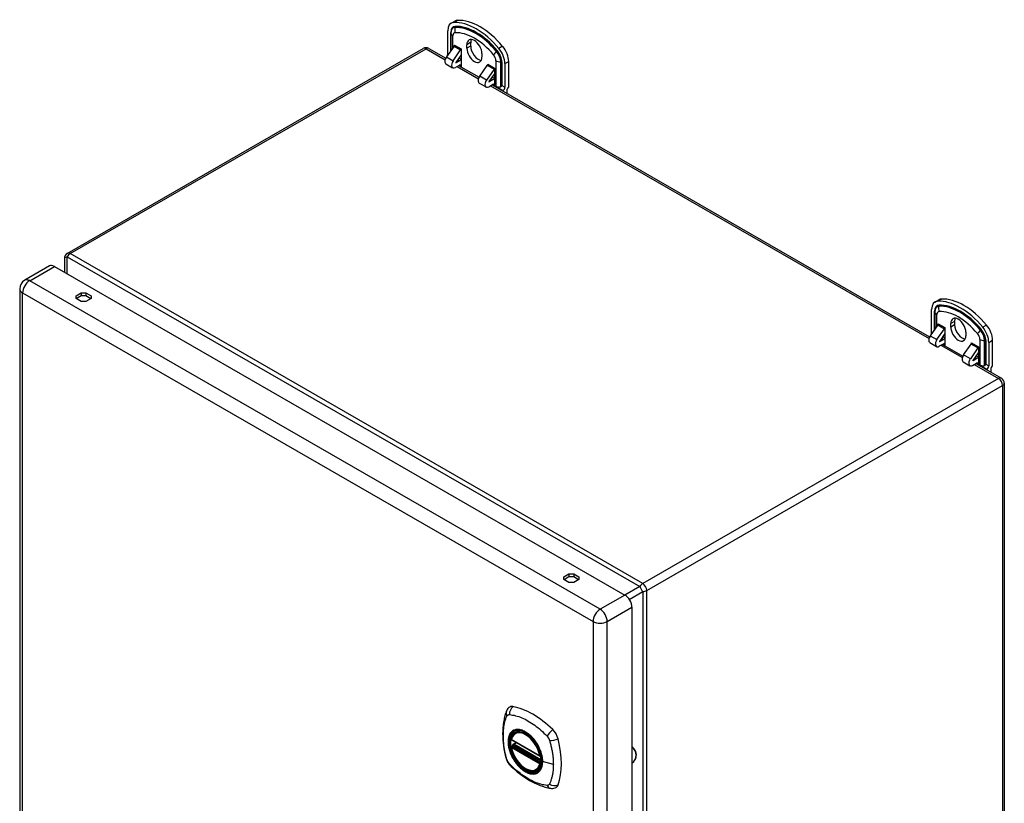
# Model space of a CAD drawing. Header units: inches. Extents: x 6.9 to 100.5, y 7.1 to 62.6.
# Tile 11 of 11: x 86.1 to 100.5, y 39.4 to 50.9. Entities that reach past the tile are written whole.
import ezdxf

# ---------------------------------------------------------------- set-up
doc = ezdxf.new("R2010")
doc.units = ezdxf.units.IN
doc.header["$MEASUREMENT"] = 0
doc.layers.add('Visible Edges(ANSI)', color=7, linetype='Continuous', lineweight=25)
doc.layers.add('Visible Tangent Edges(ANSI)', color=7, linetype='Continuous', lineweight=25)

msp = doc.modelspace()

# ---------------------------------------------------------------- linework, layer by layer
at = {"layer": 'Visible Edges(ANSI)'}
for p, q in [((92.368, 50.8), (92.424, 50.832)), ((92.319, 50.346), (92.319, 50.692)), ((92.366, 50.657), (92.366, 50.663)), ((92.366, 50.657), (92.366, 50.402)), ((92.654, 50.518), (92.654, 50.467)), ((86.76, 47.439), (91.96, 50.433)), ((92.044, 50.433), (92.29, 50.291)), ((92.411, 50.467), (92.3, 50.308)), ((92.397, 50.252), (92.508, 50.411)), ((92.416, 50.482), (92.416, 50.483)), ((92.416, 50.483), (92.416, 50.483)), ((92.514, 50.427), (92.514, 50.17)), ((92.514, 50.427), (92.514, 50.427)), ((92.599, 50.435), (92.599, 50.486)), ((92.819, 50.358), (92.819, 50.308)), ((92.291, 50.294), (92.291, 50.299)), ((92.291, 50.299), (92.293, 50.298)), ((92.514, 50.339), (92.437, 50.229)), ((92.439, 50.224), (92.492, 50.254)), ((92.484, 50.296), (92.514, 50.278)), ((93.21, 49.866), (93.21, 50.243)), ((92.294, 50.207), (92.391, 50.15)), ((92.486, 50.186), (92.431, 50.154)), ((92.479, 50.182), (92.777, 50.011)), ((92.514, 50.17), (92.514, 50.17)), ((92.514, 50.17), (92.514, 50.17)), ((92.787, 50.027), (92.898, 50.186)), ((92.996, 50.13), (92.885, 49.971)), ((92.904, 50.203), (92.904, 50.203)), ((92.904, 50.201), (92.904, 50.203)), ((93.001, 50.146), (93.002, 50.146)), ((93.002, 50.146), (93.002, 49.89)), ((93.154, 50.211), (93.154, 49.865)), ((92.781, 49.926), (92.879, 49.87)), ((92.925, 49.948), (93.002, 50.058)), ((92.979, 49.973), (92.926, 49.943)), ((92.972, 50.015), (93.002, 49.998)), ((92.918, 49.874), (92.974, 49.906)), ((92.967, 49.902), (99.361, 46.219)), ((93.002, 49.89), (93.001, 49.89)), ((93.002, 49.89), (93.001, 49.89)), ((93.023, 49.877), (93.127, 49.818)), ((93.127, 49.809), (93.127, 49.818)), ((93.182, 49.818), (93.182, 49.777)), ((86.718, 47.366), (86.718, 47.163)), ((86.498, 47.255), (86.138, 47.047)), ((86.571, 47.248), (94.907, 42.448)), ((86.065, 46.921), (86.065, 34.079)), ((86.89, 46.819), (86.963, 46.861)), ((86.89, 46.778), (86.89, 46.819)), ((86.963, 46.736), (86.89, 46.778)), ((86.963, 46.817), (86.892, 46.777)), ((86.963, 46.861), (86.963, 46.817)), ((86.963, 46.861), (87.033, 46.861)), ((87.033, 46.817), (86.963, 46.817)), ((87.033, 46.861), (87.107, 46.819)), ((87.033, 46.861), (87.033, 46.817)), ((87.104, 46.777), (87.033, 46.817)), ((87.107, 46.778), (87.033, 46.736)), ((87.107, 46.819), (87.107, 46.778)), ((99.439, 46.728), (99.495, 46.76)), ((87.033, 46.736), (86.963, 46.736)), ((99.39, 46.274), (99.39, 46.62)), ((99.437, 46.585), (99.437, 46.591)), ((99.437, 46.585), (99.437, 46.33)), ((99.482, 46.395), (99.371, 46.236)), ((99.468, 46.18), (99.579, 46.339)), ((99.487, 46.41), (99.487, 46.411)), ((99.487, 46.411), (99.487, 46.411)), ((99.585, 46.355), (99.585, 46.098)), ((99.585, 46.355), (99.585, 46.355)), ((99.67, 46.363), (99.67, 46.414)), ((99.725, 46.446), (99.725, 46.395)), ((99.362, 46.222), (99.362, 46.227)), ((99.362, 46.227), (99.364, 46.226)), ((99.585, 46.267), (99.508, 46.157)), ((99.555, 46.224), (99.585, 46.206)), ((99.89, 46.286), (99.89, 46.236)), ((99.365, 46.135), (99.462, 46.078)), ((99.557, 46.114), (99.502, 46.082)), ((99.51, 46.152), (99.563, 46.182)), ((99.55, 46.11), (99.848, 45.939)), ((99.585, 46.099), (99.585, 46.098)), ((99.585, 46.098), (99.585, 46.098)), ((99.858, 45.955), (99.969, 46.115)), ((100.067, 46.058), (99.956, 45.899)), ((99.975, 46.131), (99.975, 46.131)), ((99.975, 46.129), (99.975, 46.131)), ((100.073, 46.074), (100.073, 46.074)), ((100.073, 46.074), (100.073, 45.818)), ((100.225, 46.139), (100.225, 45.794)), ((100.281, 45.794), (100.281, 46.171)), ((99.996, 45.876), (100.073, 45.986)), ((100.05, 45.901), (99.998, 45.871)), ((100.043, 45.943), (100.073, 45.926)), ((99.852, 45.854), (99.95, 45.798)), ((99.989, 45.802), (100.045, 45.834)), ((100.038, 45.83), (100.41, 45.615)), ((100.073, 45.818), (100.073, 45.818)), ((100.073, 45.818), (100.073, 45.818)), ((100.095, 45.805), (100.198, 45.746)), ((100.198, 45.737), (100.198, 45.746)), ((100.253, 45.746), (100.253, 45.705)), ((100.452, 45.542), (100.452, 32.599)), ((94.018, 42.714), (94.091, 42.756)), ((94.091, 42.756), (94.091, 42.713)), ((94.091, 42.756), (94.161, 42.756)), ((94.161, 42.756), (94.234, 42.714)), ((94.161, 42.756), (94.161, 42.713)), ((94.018, 42.674), (94.018, 42.714)), ((94.091, 42.631), (94.018, 42.674)), ((94.091, 42.713), (94.02, 42.672)), ((94.161, 42.713), (94.091, 42.713)), ((94.161, 42.631), (94.091, 42.631)), ((94.232, 42.672), (94.161, 42.713)), ((94.234, 42.674), (94.161, 42.631)), ((94.234, 42.714), (94.234, 42.674)), ((95.01, 42.269), (95.01, 29.427)), ((93.309, 40.437), (93.319, 40.443)), ((93.252, 40.333), (93.666, 40.095)), ((93.277, 40.271), (93.318, 40.295)), ((93.252, 40.237), (93.266, 40.245)), ((93.272, 40.257), (93.271, 40.259)), ((93.621, 39.895), (93.632, 39.901))]:
    msp.add_line(p, q, dxfattribs=at)
at = {"layer": 'Visible Edges(ANSI)', "flags": 128}
for points in [[(93.093, 49.871), (93.09, 49.869), (93.088, 49.868), (93.085, 49.867), (93.082, 49.866), (93.079, 49.865), (93.075, 49.865), (93.072, 49.864), (93.069, 49.864), (93.066, 49.864), (93.063, 49.864), (93.06, 49.865), (93.057, 49.865), (93.054, 49.866), (93.051, 49.866), (93.048, 49.867), (93.045, 49.868), (93.042, 49.869), (93.039, 49.87), (93.036, 49.871), (93.033, 49.872), (93.031, 49.873), (93.028, 49.875), (93.026, 49.876), (93.023, 49.877)], [(93.11, 49.891), (93.11, 49.89), (93.11, 49.89), (93.11, 49.89), (93.109, 49.889), (93.109, 49.889), (93.109, 49.888), (93.109, 49.888), (93.108, 49.888), (93.108, 49.887), (93.108, 49.887), (93.107, 49.886), (93.107, 49.886), (93.107, 49.885), (93.107, 49.885), (93.106, 49.884), (93.106, 49.884), (93.106, 49.884), (93.105, 49.883), (93.105, 49.883), (93.105, 49.882), (93.104, 49.882), (93.104, 49.881), (93.104, 49.881), (93.103, 49.88)], [(100.164, 45.799), (100.161, 45.797), (100.159, 45.796), (100.156, 45.795), (100.153, 45.794), (100.15, 45.793), (100.146, 45.793), (100.143, 45.793), (100.14, 45.792), (100.137, 45.792), (100.134, 45.793), (100.131, 45.793), (100.128, 45.793), (100.125, 45.794), (100.122, 45.794), (100.119, 45.795), (100.116, 45.796), (100.113, 45.797), (100.11, 45.798), (100.107, 45.799), (100.104, 45.8), (100.102, 45.801), (100.099, 45.803), (100.097, 45.804), (100.095, 45.805)], [(100.181, 45.819), (100.181, 45.818), (100.181, 45.818), (100.181, 45.818), (100.18, 45.817), (100.18, 45.817), (100.18, 45.816), (100.18, 45.816), (100.179, 45.816), (100.179, 45.815), (100.179, 45.815), (100.179, 45.814), (100.178, 45.814), (100.178, 45.813), (100.178, 45.813), (100.177, 45.813), (100.177, 45.812), (100.177, 45.812), (100.176, 45.811), (100.176, 45.811), (100.176, 45.81), (100.175, 45.81), (100.175, 45.809), (100.175, 45.809), (100.174, 45.808)], [(93.175, 40.746), (93.167, 40.725), (93.161, 40.705), (93.155, 40.686), (93.151, 40.668), (93.146, 40.649), (93.142, 40.63), (93.135, 40.59), (93.129, 40.549), (93.125, 40.507), (93.123, 40.465), (93.122, 40.422), (93.123, 40.379), (93.125, 40.334), (93.129, 40.29), (93.134, 40.245), (93.141, 40.2), (93.15, 40.154), (93.16, 40.108), (93.165, 40.085), (93.168, 40.074), (93.172, 40.06)], [(93.213, 40.803), (93.2, 40.789), (93.189, 40.775), (93.181, 40.76), (93.175, 40.746)], [(93.247, 40.346), (93.251, 40.361), (93.256, 40.375), (93.262, 40.388), (93.27, 40.4), (93.278, 40.411), (93.287, 40.421), (93.298, 40.43), (93.309, 40.437)], [(93.563, 40.356), (93.581, 40.334), (93.599, 40.31), (93.615, 40.286), (93.63, 40.261), (93.644, 40.235), (93.657, 40.209), (93.668, 40.182), (93.678, 40.155)], [(93.621, 39.895), (93.61, 39.889), (93.597, 39.884), (93.585, 39.881), (93.572, 39.879), (93.558, 39.879), (93.544, 39.88), (93.53, 39.882), (93.515, 39.885), (93.501, 39.89), (93.486, 39.896), (93.472, 39.903), (93.457, 39.911), (93.442, 39.92), (93.428, 39.93), (93.413, 39.941), (93.399, 39.953), (93.385, 39.966), (93.372, 39.98), (93.359, 39.995), (93.346, 40.01), (93.334, 40.026), (93.323, 40.043), (93.312, 40.06), (93.301, 40.078), (93.292, 40.095), (93.283, 40.114), (93.275, 40.132), (93.267, 40.151), (93.261, 40.169), (93.255, 40.188), (93.25, 40.206), (93.246, 40.225)], [(93.266, 40.245), (93.268, 40.247), (93.271, 40.25), (93.272, 40.254), (93.272, 40.257)], [(95.01, 39.99), (95.025, 40.002), (95.038, 40.015), (95.049, 40.029), (95.058, 40.045), (95.066, 40.06), (95.071, 40.077), (95.075, 40.094), (95.076, 40.111), (95.075, 40.128), (95.071, 40.145), (95.066, 40.162), (95.058, 40.178), (95.049, 40.193), (95.038, 40.207), (95.025, 40.22), (95.01, 40.232)], [(93.172, 40.06), (93.176, 40.046), (93.181, 40.033), (93.187, 40.02), (93.194, 40.008), (93.201, 39.996), (93.209, 39.985), (93.218, 39.974), (93.227, 39.963)], [(93.227, 39.963), (93.237, 39.953), (93.246, 39.944), (93.264, 39.928), (93.298, 39.897), (93.333, 39.867), (93.369, 39.839), (93.405, 39.812), (93.442, 39.786), (93.479, 39.762), (93.516, 39.74), (93.554, 39.719), (93.591, 39.7), (93.629, 39.683), (93.668, 39.667), (93.706, 39.654), (93.744, 39.642), (93.782, 39.632), (93.801, 39.628), (93.812, 39.626), (93.823, 39.624)], [(93.823, 39.624), (93.838, 39.623), (93.855, 39.622), (93.872, 39.624), (93.89, 39.629)]]:
    msp.add_lwpolyline(points, dxfattribs=at)
at = {"layer": 'Visible Edges(ANSI)'}
for centre, radius, start, end in [((92.002, 50.36), 0.084, 60.064, 119.936), ((86.802, 47.366), 0.084, 119.936, 180), ((86.211, 46.921), 0.146, 119.936, 180), ((100.368, 45.542), 0.084, 0, 60.064), ((93.258, 40.343), 0.0118, 166.5789, 240.064), ((93.258, 40.227), 0.0118, 119.936, 190.602), ((93.283, 40.261), 0.0118, 119.936, 187.8207), ((93.672, 40.105), 0.0118, 240.064, 282.6676)]:
    msp.add_arc(centre, radius, start, end, dxfattribs=at)
for centre, major_axis, start_param, end_param in [((92.486, 50.596), (-0.118, 0.205), 5.993548, 7.070517), ((92.737, 49.913), (-0.491, 0.853), 5.005894, 5.993548), ((92.541, 50.628), (-0.118, 0.205), 5.993548, 6.283185), ((92.792, 49.945), (-0.491, 0.853), 5.005894, 5.993548), ((92.709, 50.422), (-0.078, 0.135), 3.928925, 7.070517), ((92.765, 50.454), (-0.078, 0.135), 0.36422, 0.787332), ((92.402, 50.475), (-0.0098, -0.0171), 1.422507, 2.354261), ((92.5, 50.419), (0.0098, 0.0171), 4.5641, 5.495853), ((92.709, 50.371), (0.078, -0.135), 3.928925, 7.070517), ((92.765, 50.403), (0.078, -0.135), 3.928925, 5.918966), ((92.987, 50.307), (0.118, -0.205), 0.787332, 1.864301), ((93.043, 50.339), (-0.118, 0.205), 3.928925, 5.005894), ((92.333, 50.275), (-0.0394, -0.0685), 4.5641, 6.283185), ((92.291, 50.331), (0.0195, 0.0338), 3.925057, 4.078289), ((92.291, 50.331), (0.0195, 0.0338), 5.069041, 5.495853), ((92.431, 50.219), (-0.0394, -0.0685), 4.5641, 7.06665), ((92.439, 50.227), (-0.00196, -0.00341), 4.5641, 7.06665), ((92.492, 50.164), (-0.0549, -0.0953), 3.635957, 3.925057), ((92.486, 50.155), (0.0195, 0.0338), 5.495853, 7.06665), ((92.89, 50.195), (0.0098, 0.0171), 4.5641, 5.495853), ((92.988, 50.138), (-0.0098, -0.0171), 1.422507, 2.354261), ((92.82, 49.994), (-0.0394, -0.0685), 4.5641, 6.283185), ((92.918, 49.938), (-0.0394, -0.0685), 4.5641, 7.06665), ((92.926, 49.946), (-0.00196, -0.00341), 4.5641, 7.06665), ((92.979, 49.884), (-0.0549, -0.0953), 3.635957, 3.925057), ((92.974, 49.874), (0.0195, 0.0338), 5.495853, 7.06665), ((93.052, 49.892), (0.0552, 0), 5.544243, 5.896282), ((93.127, 49.85), (-0.0195, -0.0338), 0.783464, 2.354261), ((93.21, 49.834), (0.0195, 0.0338), 0.783464, 2.354261), ((86.571, 47.129), (-0.073, 0.127), 5.499721, 6.283185), ((99.613, 46.556), (-0.118, 0.205), 5.993548, 6.283185), ((99.863, 45.873), (-0.491, 0.853), 5.005894, 5.993548), ((99.557, 46.524), (-0.118, 0.205), 5.993548, 7.070517), ((99.808, 45.841), (-0.491, 0.853), 5.005894, 5.993548), ((99.78, 46.35), (-0.078, 0.135), 3.928925, 7.070517), ((99.836, 46.382), (-0.078, 0.135), 0.36422, 0.787332), ((99.474, 46.403), (-0.0098, -0.0171), 1.422507, 2.354261), ((99.571, 46.347), (0.0098, 0.0171), 4.5641, 5.495853), ((99.78, 46.299), (0.078, -0.135), 3.928925, 7.070517), ((99.836, 46.331), (0.078, -0.135), 3.928925, 5.918966), ((100.058, 46.235), (0.118, -0.205), 0.787332, 1.864301), ((100.114, 46.267), (-0.118, 0.205), 3.928925, 5.005894), ((99.404, 46.203), (-0.0394, -0.0685), 4.5641, 6.283185), ((99.362, 46.259), (0.0195, 0.0338), 3.925057, 4.078289), ((99.362, 46.259), (0.0195, 0.0338), 5.069041, 5.495853), ((99.563, 46.092), (-0.0549, -0.0953), 3.635957, 3.925057), ((99.502, 46.147), (-0.0394, -0.0685), 4.5641, 7.06665), ((99.51, 46.155), (-0.00196, -0.00341), 4.5641, 7.06665), ((99.557, 46.083), (0.0195, 0.0338), 5.495853, 7.06665), ((99.961, 46.123), (0.0098, 0.0171), 4.5641, 5.495853), ((100.059, 46.066), (-0.0098, -0.0171), 1.422507, 2.354261), ((99.892, 45.922), (-0.0394, -0.0685), 4.5641, 6.283185), ((99.989, 45.866), (-0.0394, -0.0685), 4.5641, 7.06665), ((100.05, 45.812), (-0.0549, -0.0953), 3.635957, 3.925057), ((99.998, 45.874), (-0.00196, -0.00341), 4.5641, 7.06665), ((100.045, 45.802), (0.0195, 0.0338), 5.495853, 7.06665), ((100.123, 45.82), (0.0552, 0), 5.544243, 5.896282), ((100.198, 45.778), (-0.0195, -0.0338), 0.783464, 2.354261), ((100.281, 45.762), (0.0195, 0.0338), 0.783464, 2.354261), ((94.907, 42.329), (0.073, -0.127), 0.787332, 2.358128), ((93.312, 40.657), (-0.088, 0.154), 5.827357, 6.408431), ((93.563, 39.659), (-0.639, 1.109), 5.172085, 5.827357), ((93.458, 40.162), (0.157, -0.273), 2.362013, 7.062765), ((93.813, 40.368), (0.088, -0.154), 1.114968, 2.030492), ((93.075, 40.503), (-0.639, 1.109), 3.601288, 4.256561), ((93.813, 39.788), (0.088, -0.154), 6.157956, 6.742881)]:
    msp.add_ellipse(centre, major_axis=major_axis, ratio=0.578093, start_param=start_param, end_param=end_param, dxfattribs=at)
msp.add_ellipse((93.454, 40.16), major_axis=(-0.16, 0.277), ratio=0.578093, dxfattribs=at)
at = {"layer": 'Visible Tangent Edges(ANSI)'}
for p, q in [((92.407, 50.811), (92.462, 50.843)), ((92.363, 50.398), (92.363, 50.667)), ((92.425, 50.738), (92.428, 50.747)), ((92.394, 50.444), (92.394, 50.617)), ((92.654, 50.518), (92.599, 50.486)), ((86.802, 47.435), (92.002, 50.429)), ((92.002, 50.429), (92.281, 50.268)), ((92.411, 50.467), (92.508, 50.411)), ((92.416, 50.483), (92.514, 50.427)), ((92.654, 50.467), (92.599, 50.435)), ((93.034, 50.387), (93.041, 50.394)), ((93.122, 50.464), (93.066, 50.431)), ((92.3, 50.308), (92.397, 50.252)), ((92.319, 50.346), (92.324, 50.343)), ((92.436, 50.225), (92.439, 50.224)), ((92.466, 50.269), (92.492, 50.254)), ((93.023, 50.254), (93.023, 49.877)), ((93.093, 49.871), (93.093, 50.238)), ((93.093, 50.238), (93.103, 50.238)), ((93.103, 50.238), (93.103, 49.88)), ((93.11, 50.236), (93.11, 49.891)), ((93.154, 50.211), (93.21, 50.243)), ((92.455, 50.168), (92.768, 49.987)), ((92.486, 50.186), (92.514, 50.17)), ((92.996, 50.13), (92.898, 50.186)), ((92.904, 50.203), (93.001, 50.146)), ((92.885, 49.971), (92.787, 50.027)), ((92.926, 49.943), (92.924, 49.945)), ((92.979, 49.973), (92.953, 49.989)), ((92.942, 49.887), (99.352, 46.196)), ((92.974, 49.906), (93.001, 49.89)), ((93.11, 49.891), (93.154, 49.865)), ((86.76, 47.139), (86.76, 47.39)), ((86.76, 47.39), (95.127, 42.572)), ((95.169, 42.617), (86.802, 47.435)), ((86.211, 47.04), (86.571, 47.248)), ((94.546, 42.24), (86.211, 47.04)), ((86.107, 46.861), (94.443, 42.061)), ((86.107, 34.019), (86.107, 46.861)), ((99.478, 46.739), (99.533, 46.771)), ((99.496, 46.666), (99.499, 46.675)), ((99.434, 46.326), (99.434, 46.595)), ((99.465, 46.372), (99.465, 46.545)), ((99.482, 46.395), (99.579, 46.339)), ((99.487, 46.411), (99.585, 46.355)), ((99.725, 46.446), (99.67, 46.414)), ((99.725, 46.395), (99.67, 46.363)), ((100.193, 46.392), (100.137, 46.359)), ((99.371, 46.236), (99.468, 46.18)), ((99.39, 46.274), (99.396, 46.271)), ((99.537, 46.197), (99.563, 46.182)), ((100.105, 46.315), (100.112, 46.322)), ((99.507, 46.153), (99.51, 46.152)), ((99.526, 46.096), (99.839, 45.916)), ((99.557, 46.114), (99.585, 46.098)), ((100.067, 46.058), (99.969, 46.115)), ((99.975, 46.131), (100.073, 46.074)), ((100.095, 46.183), (100.095, 45.805)), ((100.164, 45.799), (100.164, 46.166)), ((100.164, 46.166), (100.174, 46.166)), ((100.174, 46.166), (100.174, 45.808)), ((100.181, 46.164), (100.181, 45.819)), ((100.225, 46.139), (100.281, 46.171)), ((99.956, 45.899), (99.858, 45.955)), ((100.05, 45.901), (100.024, 45.917)), ((99.998, 45.871), (99.995, 45.873)), ((100.013, 45.815), (100.368, 45.611)), ((100.045, 45.834), (100.073, 45.818)), ((100.181, 45.819), (100.225, 45.794)), ((100.368, 45.611), (95.169, 42.617)), ((95.228, 42.514), (100.428, 45.508)), ((100.428, 45.508), (100.428, 32.565)), ((94.907, 42.448), (94.546, 42.24)), ((95.127, 42.572), (94.909, 42.446)), ((94.971, 42.385), (95.169, 42.5)), ((95.169, 42.5), (95.169, 29.556)), ((95.228, 29.57), (95.228, 42.514)), ((94.649, 42.061), (95.01, 42.269)), ((94.443, 42.061), (94.443, 29.219)), ((94.649, 29.219), (94.649, 42.061)), ((93.664, 40.1), (93.25, 40.338)), ((93.283, 40.271), (93.322, 40.293)), ((93.25, 40.222), (93.664, 39.984)), ((93.258, 40.237), (93.269, 40.243)), ((93.672, 39.998), (93.258, 40.237)), ((93.269, 40.243), (93.679, 40.007)), ((93.68, 40.024), (93.278, 40.256)), ((93.68, 40.042), (93.283, 40.271)), ((93.679, 40.002), (93.672, 39.998)), ((93.863, 39.974), (93.706, 40.014))]:
    msp.add_line(p, q, dxfattribs=at)
at = {"layer": 'Visible Tangent Edges(ANSI)', "flags": 128}
for points in [[(93.185, 40.045), (93.175, 40.078), (93.168, 40.108), (93.161, 40.138), (93.155, 40.167), (93.15, 40.197), (93.145, 40.226), (93.141, 40.255), (93.138, 40.283), (93.135, 40.312), (93.133, 40.34), (93.132, 40.367), (93.132, 40.395), (93.132, 40.421), (93.133, 40.448), (93.135, 40.473), (93.138, 40.499), (93.141, 40.523), (93.145, 40.547), (93.15, 40.571), (93.155, 40.594), (93.161, 40.616), (93.168, 40.638), (93.175, 40.659), (93.185, 40.681)], [(93.185, 40.681), (93.186, 40.682), (93.187, 40.684), (93.188, 40.686), (93.189, 40.687), (93.191, 40.689), (93.192, 40.69), (93.193, 40.691), (93.194, 40.693), (93.196, 40.694), (93.197, 40.695), (93.199, 40.696), (93.2, 40.697), (93.202, 40.698), (93.203, 40.698), (93.205, 40.699), (93.207, 40.7), (93.208, 40.7), (93.21, 40.701), (93.212, 40.701), (93.214, 40.701), (93.216, 40.702), (93.218, 40.702), (93.219, 40.702), (93.221, 40.702)], [(93.221, 40.702), (93.245, 40.699), (93.267, 40.695), (93.29, 40.691), (93.312, 40.685), (93.335, 40.678), (93.358, 40.671), (93.381, 40.663), (93.404, 40.653), (93.427, 40.643), (93.45, 40.632), (93.474, 40.62), (93.497, 40.607), (93.52, 40.593), (93.544, 40.578), (93.567, 40.563), (93.59, 40.546), (93.613, 40.529), (93.636, 40.511), (93.659, 40.492), (93.681, 40.472), (93.703, 40.452), (93.725, 40.432), (93.747, 40.41), (93.771, 40.385)], [(93.259, 40.457), (93.25, 40.449), (93.242, 40.44), (93.234, 40.43), (93.227, 40.419), (93.221, 40.407), (93.216, 40.395), (93.211, 40.381), (93.208, 40.367), (93.205, 40.353), (93.203, 40.337), (93.201, 40.321), (93.201, 40.304), (93.201, 40.287), (93.203, 40.27), (93.205, 40.252), (93.208, 40.234), (93.211, 40.215), (93.216, 40.197), (93.221, 40.178), (93.227, 40.159), (93.234, 40.14), (93.242, 40.122), (93.25, 40.103), (93.259, 40.085)], [(93.703, 40.016), (93.7, 39.976), (93.693, 39.94), (93.68, 39.909), (93.663, 39.882), (93.641, 39.862), (93.616, 39.847), (93.587, 39.839), (93.556, 39.838), (93.522, 39.843), (93.488, 39.855), (93.452, 39.873), (93.416, 39.897), (93.381, 39.926), (93.348, 39.96), (93.317, 39.998), (93.288, 40.039), (93.263, 40.083), (93.243, 40.128), (93.226, 40.174), (93.214, 40.22), (93.207, 40.265), (93.205, 40.307), (93.208, 40.347), (93.216, 40.382), (93.229, 40.413), (93.247, 40.439), (93.268, 40.459), (93.294, 40.473), (93.323, 40.48), (93.355, 40.481), (93.388, 40.475), (93.424, 40.463), (93.459, 40.444), (93.495, 40.42), (93.529, 40.39), (93.563, 40.356)], [(93.292, 40.476), (93.291, 40.476), (93.289, 40.475), (93.288, 40.474), (93.286, 40.474), (93.285, 40.473), (93.283, 40.472), (93.282, 40.472), (93.28, 40.471), (93.279, 40.47), (93.278, 40.469), (93.276, 40.469), (93.275, 40.468), (93.273, 40.467), (93.272, 40.466), (93.271, 40.465), (93.269, 40.465), (93.268, 40.464), (93.267, 40.463), (93.265, 40.462), (93.264, 40.461), (93.263, 40.46), (93.261, 40.459), (93.26, 40.458), (93.259, 40.457)], [(93.614, 40.291), (93.603, 40.308), (93.591, 40.324), (93.578, 40.34), (93.565, 40.356), (93.552, 40.37), (93.539, 40.384), (93.525, 40.398), (93.511, 40.41), (93.497, 40.422), (93.482, 40.432), (93.468, 40.442), (93.453, 40.451), (93.439, 40.459), (93.424, 40.466), (93.41, 40.472), (93.395, 40.476), (93.381, 40.48), (93.368, 40.483), (93.354, 40.484), (93.341, 40.485), (93.328, 40.484), (93.316, 40.483), (93.304, 40.48), (93.292, 40.476)], [(93.647, 40.233), (93.646, 40.236), (93.645, 40.238), (93.643, 40.241), (93.642, 40.243), (93.641, 40.246), (93.64, 40.248), (93.638, 40.25), (93.637, 40.253), (93.635, 40.255), (93.634, 40.258), (93.633, 40.26), (93.631, 40.263), (93.63, 40.265), (93.629, 40.267), (93.627, 40.27), (93.626, 40.272), (93.624, 40.274), (93.623, 40.277), (93.621, 40.279), (93.62, 40.282), (93.618, 40.284), (93.617, 40.286), (93.616, 40.289), (93.614, 40.291)], [(93.771, 40.385), (93.772, 40.384), (93.773, 40.383), (93.774, 40.382), (93.775, 40.381), (93.776, 40.38), (93.777, 40.378), (93.778, 40.377), (93.779, 40.376), (93.78, 40.375), (93.781, 40.374), (93.781, 40.373), (93.782, 40.371), (93.783, 40.37), (93.784, 40.369), (93.785, 40.368), (93.786, 40.366), (93.787, 40.365), (93.788, 40.364), (93.788, 40.362), (93.789, 40.361), (93.79, 40.36), (93.791, 40.358), (93.792, 40.357), (93.792, 40.356)], [(93.792, 40.356), (93.793, 40.354), (93.794, 40.353), (93.795, 40.352), (93.795, 40.35), (93.796, 40.349), (93.797, 40.348), (93.798, 40.346), (93.798, 40.345), (93.799, 40.344), (93.8, 40.342), (93.8, 40.341), (93.801, 40.339), (93.801, 40.338), (93.802, 40.337), (93.803, 40.335), (93.803, 40.334), (93.804, 40.332), (93.804, 40.331), (93.805, 40.33), (93.805, 40.328), (93.806, 40.327), (93.806, 40.325), (93.807, 40.324), (93.807, 40.322)], [(93.807, 40.322), (93.813, 40.304), (93.817, 40.289), (93.821, 40.275), (93.825, 40.26), (93.828, 40.245), (93.832, 40.23), (93.835, 40.216), (93.838, 40.201), (93.841, 40.186), (93.843, 40.172), (93.846, 40.157), (93.848, 40.143), (93.851, 40.128), (93.853, 40.114), (93.855, 40.099), (93.856, 40.085), (93.858, 40.071), (93.859, 40.057), (93.86, 40.043), (93.861, 40.029), (93.862, 40.015), (93.862, 40.001), (93.862, 39.988), (93.863, 39.974)], [(93.266, 40.245), (93.266, 40.245), (93.266, 40.245), (93.266, 40.245), (93.266, 40.245), (93.266, 40.245), (93.266, 40.245), (93.266, 40.245), (93.266, 40.245), (93.266, 40.245), (93.266, 40.245), (93.266, 40.245), (93.266, 40.245), (93.266, 40.245), (93.266, 40.245), (93.266, 40.245), (93.266, 40.245), (93.266, 40.245), (93.266, 40.245), (93.266, 40.245), (93.266, 40.245), (93.266, 40.245), (93.266, 40.245), (93.266, 40.245), (93.266, 40.245)], [(93.266, 40.245), (93.266, 40.245), (93.266, 40.245), (93.266, 40.245), (93.266, 40.245), (93.266, 40.245), (93.266, 40.245), (93.266, 40.245), (93.266, 40.245), (93.266, 40.245), (93.266, 40.245), (93.266, 40.245), (93.266, 40.245), (93.266, 40.245), (93.266, 40.244), (93.266, 40.244), (93.267, 40.244), (93.267, 40.244), (93.267, 40.244), (93.267, 40.244), (93.267, 40.244), (93.267, 40.244), (93.267, 40.244), (93.268, 40.244), (93.268, 40.244)], [(93.268, 40.244), (93.268, 40.244), (93.268, 40.244), (93.268, 40.244), (93.268, 40.244), (93.268, 40.244), (93.268, 40.244), (93.268, 40.244), (93.268, 40.244), (93.268, 40.244), (93.268, 40.244), (93.269, 40.244), (93.269, 40.244), (93.269, 40.244), (93.269, 40.244), (93.269, 40.244), (93.269, 40.243), (93.269, 40.243), (93.269, 40.243), (93.269, 40.243), (93.269, 40.243), (93.269, 40.243), (93.269, 40.243), (93.269, 40.243), (93.269, 40.243)], [(93.272, 40.258), (93.272, 40.258), (93.272, 40.258), (93.272, 40.258), (93.272, 40.258), (93.272, 40.258), (93.272, 40.258), (93.272, 40.258), (93.272, 40.258), (93.272, 40.258), (93.272, 40.258), (93.272, 40.258), (93.272, 40.258), (93.272, 40.258), (93.272, 40.257), (93.272, 40.257), (93.272, 40.257), (93.272, 40.257), (93.272, 40.257), (93.272, 40.257), (93.272, 40.257), (93.272, 40.257), (93.272, 40.257), (93.272, 40.257), (93.272, 40.257)], [(93.275, 40.258), (93.274, 40.258), (93.274, 40.258), (93.274, 40.258), (93.274, 40.258), (93.274, 40.258), (93.274, 40.258), (93.273, 40.258), (93.273, 40.258), (93.273, 40.258), (93.273, 40.258), (93.273, 40.258), (93.273, 40.258), (93.273, 40.258), (93.272, 40.258), (93.272, 40.258), (93.272, 40.258), (93.272, 40.258), (93.272, 40.258), (93.272, 40.258), (93.272, 40.258), (93.272, 40.258), (93.272, 40.258), (93.272, 40.258), (93.272, 40.258)], [(93.278, 40.256), (93.277, 40.256), (93.277, 40.256), (93.277, 40.256), (93.277, 40.256), (93.277, 40.256), (93.277, 40.256), (93.277, 40.257), (93.277, 40.257), (93.276, 40.257), (93.276, 40.257), (93.276, 40.257), (93.276, 40.257), (93.276, 40.257), (93.276, 40.257), (93.276, 40.257), (93.276, 40.257), (93.276, 40.257), (93.275, 40.257), (93.275, 40.257), (93.275, 40.257), (93.275, 40.257), (93.275, 40.257), (93.275, 40.258), (93.275, 40.258)], [(93.706, 40.014), (93.706, 40.022), (93.705, 40.031), (93.705, 40.04), (93.704, 40.048), (93.703, 40.057), (93.702, 40.066), (93.701, 40.075), (93.699, 40.084), (93.697, 40.094), (93.695, 40.103), (93.693, 40.112), (93.691, 40.121), (93.688, 40.131), (93.685, 40.14), (93.682, 40.149), (93.679, 40.159), (93.676, 40.168), (93.672, 40.178), (93.668, 40.187), (93.665, 40.196), (93.66, 40.206), (93.656, 40.215), (93.652, 40.224), (93.647, 40.233)], [(93.678, 40.155), (93.68, 40.149), (93.682, 40.143), (93.684, 40.137), (93.686, 40.131), (93.687, 40.125), (93.689, 40.119), (93.69, 40.113), (93.692, 40.107), (93.693, 40.102), (93.694, 40.096), (93.695, 40.09), (93.697, 40.084), (93.698, 40.078), (93.698, 40.072), (93.699, 40.066), (93.7, 40.061), (93.701, 40.055), (93.701, 40.049), (93.702, 40.044), (93.702, 40.038), (93.702, 40.032), (93.703, 40.027), (93.703, 40.021), (93.703, 40.016)], [(93.221, 39.982), (93.219, 39.985), (93.218, 39.987), (93.216, 39.989), (93.214, 39.992), (93.212, 39.994), (93.21, 39.997), (93.208, 39.999), (93.207, 40.002), (93.205, 40.004), (93.203, 40.007), (93.202, 40.009), (93.2, 40.012), (93.199, 40.015), (93.197, 40.017), (93.196, 40.02), (93.194, 40.023), (93.193, 40.026), (93.192, 40.028), (93.191, 40.031), (93.189, 40.034), (93.188, 40.037), (93.187, 40.04), (93.186, 40.043), (93.185, 40.045)], [(93.259, 40.085), (93.26, 40.082), (93.261, 40.08), (93.263, 40.077), (93.264, 40.075), (93.265, 40.073), (93.267, 40.07), (93.268, 40.068), (93.269, 40.065), (93.271, 40.063), (93.272, 40.06), (93.273, 40.058), (93.275, 40.056), (93.276, 40.053), (93.278, 40.051), (93.279, 40.048), (93.28, 40.046), (93.282, 40.044), (93.283, 40.041), (93.285, 40.039), (93.286, 40.037), (93.288, 40.034), (93.289, 40.032), (93.291, 40.03), (93.292, 40.027)], [(93.292, 40.027), (93.304, 40.01), (93.316, 39.994), (93.328, 39.978), (93.341, 39.963), (93.354, 39.948), (93.368, 39.934), (93.382, 39.921), (93.396, 39.908), (93.41, 39.897), (93.424, 39.886), (93.439, 39.876), (93.453, 39.867), (93.468, 39.86), (93.482, 39.853), (93.497, 39.847), (93.511, 39.842), (93.525, 39.838), (93.539, 39.835), (93.552, 39.834), (93.566, 39.833), (93.578, 39.834), (93.591, 39.835), (93.603, 39.838), (93.614, 39.842)], [(93.647, 39.861), (93.652, 39.865), (93.656, 39.869), (93.661, 39.874), (93.665, 39.878), (93.669, 39.883), (93.672, 39.888), (93.676, 39.894), (93.679, 39.899), (93.682, 39.905), (93.685, 39.911), (93.688, 39.917), (93.691, 39.924), (93.693, 39.93), (93.695, 39.937), (93.697, 39.944), (93.699, 39.951), (93.701, 39.958), (93.702, 39.966), (93.703, 39.974), (93.704, 39.981), (93.705, 39.989), (93.705, 39.997), (93.706, 40.006), (93.706, 40.014)], [(93.771, 39.666), (93.747, 39.668), (93.725, 39.673), (93.703, 39.677), (93.681, 39.683), (93.659, 39.69), (93.636, 39.698), (93.613, 39.706), (93.59, 39.716), (93.567, 39.726), (93.544, 39.737), (93.52, 39.749), (93.497, 39.762), (93.474, 39.776), (93.45, 39.791), (93.427, 39.806), (93.404, 39.823), (93.381, 39.84), (93.358, 39.858), (93.335, 39.877), (93.312, 39.896), (93.29, 39.916), (93.267, 39.936), (93.245, 39.958), (93.221, 39.982)], [(93.614, 39.842), (93.616, 39.842), (93.617, 39.843), (93.618, 39.844), (93.62, 39.844), (93.621, 39.845), (93.623, 39.846), (93.624, 39.846), (93.626, 39.847), (93.627, 39.848), (93.629, 39.849), (93.63, 39.849), (93.631, 39.85), (93.633, 39.851), (93.634, 39.852), (93.635, 39.853), (93.637, 39.854), (93.638, 39.854), (93.64, 39.855), (93.641, 39.856), (93.642, 39.857), (93.643, 39.858), (93.645, 39.859), (93.646, 39.86), (93.647, 39.861)], [(93.863, 39.974), (93.862, 39.961), (93.862, 39.947), (93.862, 39.934), (93.861, 39.921), (93.86, 39.908), (93.859, 39.895), (93.858, 39.882), (93.856, 39.87), (93.855, 39.857), (93.853, 39.845), (93.851, 39.833), (93.848, 39.821), (93.846, 39.809), (93.843, 39.797), (93.841, 39.786), (93.838, 39.774), (93.835, 39.763), (93.832, 39.752), (93.828, 39.741), (93.825, 39.73), (93.821, 39.719), (93.817, 39.709), (93.813, 39.699), (93.807, 39.687)], [(93.807, 39.687), (93.806, 39.685), (93.805, 39.684), (93.804, 39.682), (93.803, 39.681), (93.802, 39.679), (93.801, 39.678), (93.8, 39.677), (93.798, 39.675), (93.797, 39.674), (93.795, 39.673), (93.794, 39.672), (93.792, 39.671), (93.791, 39.67), (93.789, 39.669), (93.788, 39.669), (93.786, 39.668), (93.784, 39.668), (93.782, 39.667), (93.781, 39.667), (93.779, 39.666), (93.777, 39.666), (93.775, 39.666), (93.773, 39.666), (93.771, 39.666)]]:
    msp.add_lwpolyline(points, dxfattribs=at)
at = {"layer": 'Visible Tangent Edges(ANSI)'}
for centre, major_axis, ratio, start_param, end_param in [((92.486, 50.596), (-0.087, 0.151), 0.578093, 5.993548, 7.070517), ((92.356, 50.663), (0.00984, 0), 0.575862, 0, 0.785398), ((92.484, 50.595), (-0.083, 0.145), 0.578093, 5.993548, 7.070517), ((92.479, 50.592), (-0.08, 0.139), 0.578093, 5.993548, 7.070517), ((92.464, 50.657), (-0.0984, 0), 0.575862, 0, 0.785398), ((92.458, 50.58), (-0.045, 0.0782), 0.578093, 5.993548, 7.070517), ((92.498, 50.702), (0.0046, -0.0983), 0.781984, 4.310191, 5.095589), ((92.729, 49.909), (-0.453, 0.787), 0.578093, 5.005894, 5.993548), ((92.737, 49.913), (-0.46, 0.799), 0.578093, 5.005894, 5.993548), ((92.421, 50.751), (0.00046, -0.00983), 0.781984, 1.168598, 1.953996), ((92.734, 49.912), (-0.457, 0.793), 0.578093, 5.005894, 5.993548), ((92.709, 49.897), (-0.418, 0.726), 0.578093, 5.005894, 5.993548), ((92.002, 50.36), (-0.0419, 0.0728), 0.578093, 5.499721, 6.283185), ((92.002, 50.36), (0.0419, 0.0728), 0.578093, 0, 0.783464), ((93.059, 50.379), (-0.0756, -0.0631), 0.236068, 4.860637, 5.646035), ((92.98, 50.303), (-0.08, 0.139), 0.578093, 3.928925, 5.005894), ((93.039, 50.395), (-0.00756, -0.00631), 0.236068, 1.719044, 2.504442), ((92.985, 50.306), (0.083, -0.145), 0.578093, 0.787332, 1.864301), ((92.987, 50.307), (-0.087, 0.151), 0.578093, 3.928925, 5.005894), ((92.96, 50.291), (0.045, -0.0782), 0.578093, 0.787332, 1.864301), ((93.093, 50.295), (-0.0984, 0), 0.575862, 0.785398, 1.570796), ((93.103, 50.232), (-0.00984, 0), 0.575862, 3.926991, 4.712389), ((86.802, 47.366), (-0.084, 0), 0.335051, 5.235988, 6.283185), ((86.802, 47.366), (-0.0419, 0.0728), 0.578093, 5.499721, 6.283185), ((86.802, 47.366), (0.0419, 0.0728), 0.578093, 0.783464, 1.568863), ((86.211, 46.921), (-0.073, 0.127), 0.578093, 5.499721, 6.283185), ((86.211, 46.921), (-0.146, 0), 0.575862, 0, 0.785398), ((86.211, 46.921), (-0.073, -0.127), 0.578093, 3.925057, 5.495853), ((99.557, 46.524), (-0.087, 0.151), 0.578093, 5.993548, 7.070517), ((99.555, 46.523), (-0.083, 0.145), 0.578093, 5.993548, 7.070517), ((99.55, 46.52), (-0.08, 0.139), 0.578093, 5.993548, 7.070517), ((99.569, 46.63), (0.0046, -0.0983), 0.781984, 4.310191, 5.095589), ((99.8, 45.837), (-0.453, 0.787), 0.578093, 5.005894, 5.993548), ((99.808, 45.841), (-0.46, 0.799), 0.578093, 5.005894, 5.993548), ((99.806, 45.84), (-0.457, 0.793), 0.578093, 5.005894, 5.993548), ((99.492, 46.679), (0.00046, -0.00983), 0.781984, 1.168598, 1.953996), ((99.427, 46.591), (0.00984, 0), 0.575862, 0, 0.785398), ((99.535, 46.585), (-0.0984, 0), 0.575862, 0, 0.785398), ((99.529, 46.508), (-0.045, 0.0782), 0.578093, 5.993548, 7.070517), ((99.78, 45.825), (-0.418, 0.726), 0.578093, 5.005894, 5.993548), ((100.131, 46.307), (-0.0756, -0.0631), 0.236068, 4.860637, 5.646035), ((100.031, 46.219), (0.045, -0.0782), 0.578093, 0.787332, 1.864301), ((100.051, 46.231), (-0.08, 0.139), 0.578093, 3.928925, 5.005894), ((100.11, 46.323), (-0.00756, -0.00631), 0.236068, 1.719044, 2.504442), ((100.056, 46.234), (0.083, -0.145), 0.578093, 0.787332, 1.864301), ((100.058, 46.235), (-0.087, 0.151), 0.578093, 3.928925, 5.005894), ((100.164, 46.223), (-0.0984, 0), 0.575862, 0.785398, 1.570796), ((100.174, 46.16), (-0.00984, 0), 0.575862, 3.926991, 4.712389), ((100.368, 45.542), (0.0419, 0.0728), 0.578093, 0, 0.783464), ((100.368, 45.542), (-0.0419, 0.0728), 0.578093, 3.928925, 5.499721), ((100.368, 45.542), (0.084, 0), 0.575862, 5.497787, 6.283185), ((95.169, 42.548), (-0.0419, -0.0728), 0.578093, 3.925057, 4.710455), ((95.169, 42.548), (0.0419, -0.0728), 0.578093, 0.787332, 2.358128), ((95.169, 42.548), (0.042, -0.0727), 0.332474, 4.187117, 5.234315), ((95.169, 42.548), (0.084, 0), 0.575862, 4.712389, 5.497787), ((94.546, 42.121), (0.073, 0.127), 0.578093, 0.783464, 2.354261), ((94.546, 42.121), (-0.073, 0.127), 0.578093, 3.928925, 5.499721), ((94.546, 42.121), (-0.146, 0), 0.575862, 0.785398, 2.356194), ((93.285, 40.704), (-0.11, 0.042), 0.703309, 0, 0.764267), ((93.312, 40.72), (-0.026, -0.115), 0.753973, 3.899961, 5.037231), ((93.457, 40.161), (-0.173, 0.3), 0.578093, 5.049679, 10.658285), ((93.457, 40.161), (-0.15, 0.261), 0.578093, 4.16689, 6.832552), ((93.465, 40.166), (-0.156, 0.271), 0.578093, 6.165882, 6.283185), ((93.841, 40.415), (-0.0787, -0.0881), 0.342407, 4.199127, 5.336397), ((93.258, 40.343), (-0.0115, 0.0027), 0.695905, 0, 0.935665), ((93.258, 40.343), (-0.0059, -0.0102), 0.578093, 5.495853, 6.283185), ((93.868, 40.368), (0.116, 0.024), 0.339589, 4.087332, 5.224602), ((93.258, 40.227), (-0.0116, -0.0022), 0.423362, 0, 0.692028), ((93.258, 40.227), (-0.0059, -0.0102), 0.578093, 3.925057, 5.495853), ((93.457, 40.161), (0.15, -0.261), 0.578093, 4.16689, 6.832552), ((93.258, 40.227), (-0.0059, 0.0102), 0.578093, 5.499721, 6.283185), ((93.26, 40.256), (0.0019, -0.0117), 0.983789, 0.322582, 1.638537), ((93.266, 40.254), (0.0039, 0.0112), 0.654364, 3.80656, 5.233141), ((93.269, 40.253), (0.0059, 0.0102), 0.578093, 3.925057, 5.333981), ((93.283, 40.261), (-0.0117, -0.0016), 0.469248, 0, 0.204023), ((93.283, 40.261), (-0.0059, -0.0102), 0.578093, 3.925057, 5.349392), ((93.283, 40.261), (-0.0059, 0.0102), 0.578093, 5.499721, 6.283185), ((94.879, 40.108), (0.194, 0), 0.817547, 5.45541, 7.110961), ((93.285, 40.092), (-0.114, -0.032), 0.388839, 0, 0.392668), ((93.672, 40.105), (-0.0059, -0.0102), 0.578093, 5.495853, 6.283185), ((93.672, 40.105), (-0.0116, -0.0022), 0.423362, 0.692028, 1.60444), ((93.672, 39.989), (0.0059, 0.0102), 0.578093, 0.783464, 2.354261), ((93.672, 39.989), (0.0059, -0.0102), 0.578093, 1.626874, 2.358128), ((93.708, 40.016), (-0.00492, 0), 0.575862, 0.141897, 1.156289), ((93.312, 40.046), (-0.0848, -0.0822), 0.391657, 5.889683, 6.283185), ((93.465, 40.166), (0.156, -0.271), 0.578093, 0, 0.117303), ((93.672, 39.989), (0.0115, -0.0027), 0.695905, 4.077257, 5.159885), ((93.841, 39.741), (-0.019, -0.117), 0.704723, 5.515471, 6.283185), ((93.868, 39.756), (0.113, -0.034), 0.752559, 4.384035, 5.521305)]:
    msp.add_ellipse(centre, major_axis=major_axis, ratio=ratio, start_param=start_param, end_param=end_param, dxfattribs=at)
for centre, major_axis in [((93.457, 40.162), (0.171, -0.297)), ((93.454, 40.16), (-0.162, 0.282)), ((93.454, 40.16), (0.162, -0.281))]:
    msp.add_ellipse(centre, major_axis=major_axis, ratio=0.578093, dxfattribs=at)

doc.saveas('drawing.dxf')
